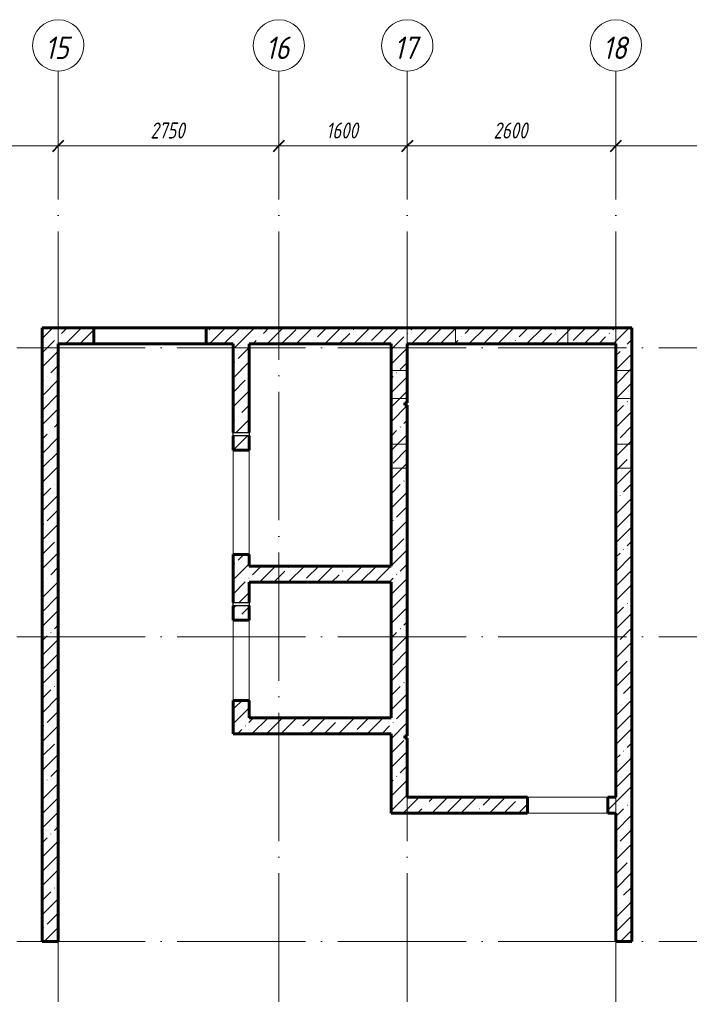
# Model space of a CAD drawing. Header units: millimetres. Extents: x 6092 to 73550, y -4371 to 20491.
# Tile 14 of 24: x 46770 to 55115, y 8218 to 20491. Entities that reach past the tile are written whole.
import ezdxf

# ---------------------------------------------------------------- set-up
doc = ezdxf.new("R2010")
doc.units = ezdxf.units.MM
doc.linetypes.add('ADSK_Линия сетки', pattern=[2000, 1600, -200, 0, -200])
doc.linetypes.add('ADSK_Невидимые', pattern=[400, 240, -160])
for name, color, linetype, lineweight in [('A-____-____-DIMS', 211, 'Continuous', 9), ('A-____-____-DIMS-80', 211, 'Continuous', 9), ('A-DETL-GENF-OTLN', 92, 'Continuous', 30), ('A-DOOR-____-OTLN', 31, 'Continuous', 18), ('A-DOOR-OPNG-OTLN', 31, 'Continuous', 18), ('A-GENM-____-OTLN', 13, 'Continuous', 18), ('A-WALL-____-HDLN', 110, 'ADSK_Невидимые', 18), ('A-WALL-____-MCUT', 113, 'Continuous', 40), ('A-WALL-____-OTLN', 113, 'Continuous', 18), ('A-WALL-____-PATT', 111, 'Continuous', 40), ('S-GRID-____-IDEN', 1, 'Continuous', 20), ('S-GRID-____-OTLN', 1, 'Continuous', 9)]:
    doc.layers.add(name, color=color, linetype=linetype, lineweight=lineweight)
doc.styles.add('GOST Common_I', font='GOST_Common Italic.ttf', dxfattribs={"width": 0.9, "height": 280})
doc.styles.add('GOST Common_I_1', font='GOST_Common Italic.ttf', dxfattribs={"width": 0.8, "height": 200})
doc.dimstyles.new('ADSK_Округление_5мм__Узкий__1', dxfattribs={"dimscale": 304.8, "dimtxt": 0.659918, "dimasz": 0.472441, "dimexe": 0.393701, "dimexo": 0.000861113, "dimgap": 0.104987, "dimtad": 1, "dimdec": 0, "dimlfac": 304.8, "dimrnd": 5, "dimdsep": 46, "dimtxsty": 'GOST Common_I_1', "dimblk1": 'OBLIQUE', "dimblk2": 'OBLIQUE', "dimsah": 1, "dimcen": 0.09, "dimdle": 0.393701, "dimazin": 0, "dimtfac": 1, "dimtdec": 4, "dimtix": 1, "dimtmove": 0, "dimatfit": 3, "dimfxl": 1, "dimtvp": 1, "dimtfill": 1, "dimtolj": 1, "dimtzin": 0, "dimlwd": 20, "dimlwe": 20, "dimarcsym": 2})
pattern_1 = [(45, (16130.72, 8588.57), (-179.6051, 179.6051), []), (45, (16310.33, 8588.57), (-179.6051, 179.6051), [317.5, -63.5, 2.682, -60.818])]

# ---------------------------------------------------------------- blocks, each defined once
blk = doc.blocks.new('ADSK_Дверь_ПроемПрямоугольный - ADSK_Дверь_ПроемПрямоугольный-1464738-КЖ1_ПЭ_ВЭ3_Опалубка_Пилоны')
at = {"layer": 'A-DOOR-OPNG-OTLN'}
for p, q in [((32200, 13825), (32200, 15125)), ((32400, 13825), (32400, 15125))]:
    blk.add_line(p, q, dxfattribs=at)
blk = doc.blocks.new('ADSK_Дверь_ПроемПрямоугольный - ADSK_Дверь_ПроемПрямоугольный-1464736-КЖ1_ПЭ_ВЭ3_Опалубка_Пилоны')
at = {"layer": 'A-DOOR-OPNG-OTLN'}
for p, q in [((32200, 12005), (32200, 13005)), ((32400, 12005), (32400, 13005))]:
    blk.add_line(p, q, dxfattribs=at)
blk = doc.blocks.new('ADSK_Дверь_ПроемПрямоугольный - ADSK_Дверь_ПроемПрямоугольный-1379078-КЖ1_ПЭ_ВЭ3_Опалубка_Пилоны')
at = {"layer": 'A-DOOR-OPNG-OTLN'}
for p, q in [((27730, 10800), (28730, 10800)), ((27730, 10600), (28730, 10600))]:
    blk.add_line(p, q, dxfattribs=at)
blk = doc.blocks.new('ADSK_ОбобщеннаяМодель_ОтверстиеКруглое_вСтене - Этаж 1_0_000-1496597-КЖ1_ПЭ_ВЭ3_Опалубка_Пилоны')
at = {"layer": 'A-DETL-GENF-OTLN'}
for p, q in [((32200, 15345), (32400, 15345)), ((32200, 15305), (32200, 15345)), ((32400, 15345), (32400, 15305)), ((32400, 15305), (32200, 15305))]:
    blk.add_line(p, q, dxfattribs=at)
blk = doc.blocks.new('Ось сетки - Круг_Ø8 мм-6408-КЖ1_ПЭ_ВЭ3_Опалубка_Пилоны')
at = {"layer": 'S-GRID-____-IDEN'}
for start, end in [(90, 270), (270, 90)]:
    blk.add_arc((6412, 0), 320, start, end, dxfattribs=at)
blk = doc.blocks.new('DIMBLOCK257-КЖ1_ПЭ_ВЭ3_Опалубка_Пилоны')
at = {"layer": 'A-____-____-DIMS-80', "lineweight": 40}
for p, q in [((45500, 18917), (45428, 18845)), ((45500, 18917), (45572, 18989)), ((47250, 18917), (47178, 18845)), ((47250, 18917), (47322, 18989))]:
    blk.add_line(p, q, dxfattribs=at)
at = {"layer": 'A-____-____-DIMS-80', "lineweight": 20}
for p, q in [((45500, 18917), (45500, 18939)), ((45500, 18917), (47250, 18917)), ((45500, 18917), (45500, 18797)), ((47250, 18917), (47250, 18939)), ((47250, 18917), (47250, 18797))]:
    blk.add_line(p, q, dxfattribs=at)
at = {"layer": 'A-____-____-DIMS-80', "color": 0, "lineweight": 20, "insert": (46165, 19210), "char_height": 200, "width": 503.2, "attachment_point": 1, "line_spacing_factor": 1.022761, "style": 'GOST Common_I_1', "bg_fill": 3, "box_fill_scale": 1.25, "bg_fill_color": 256, "bg_fill_true_color": 13158600, "bg_fill_transparency": 0}
blk.add_mtext('1750', dxfattribs=at)
blk = doc.blocks.new('_Oblique')
at = {"color": 0, "linetype": 'ByBlock', "lineweight": -2}
blk.add_line((-0.5, -0.5), (0.5, 0.5), dxfattribs=at)
blk = doc.blocks.new('DIMBLOCK258-КЖ1_ПЭ_ВЭ3_Опалубка_Пилоны')
at = {"layer": 'A-____-____-DIMS-80', "lineweight": 40}
for p, q in [((47250, 18917), (47178, 18845)), ((47250, 18917), (47322, 18989)), ((50000, 18917), (49928, 18845)), ((50000, 18917), (50072, 18989))]:
    blk.add_line(p, q, dxfattribs=at)
at = {"layer": 'A-____-____-DIMS-80', "lineweight": 20}
for p, q in [((47250, 18917), (47250, 18939)), ((47250, 18917), (50000, 18917)), ((47250, 18917), (47250, 18797)), ((50000, 18917), (50000, 18939)), ((50000, 18917), (50000, 18797))]:
    blk.add_line(p, q, dxfattribs=at)
at = {"layer": 'A-____-____-DIMS-80', "color": 0, "lineweight": 20, "insert": (48400, 19210), "char_height": 200, "width": 540.02, "attachment_point": 1, "line_spacing_factor": 1.022761, "style": 'GOST Common_I_1', "bg_fill": 3, "box_fill_scale": 1.25, "bg_fill_color": 256, "bg_fill_true_color": 13158600, "bg_fill_transparency": 0}
blk.add_mtext('2750', dxfattribs=at)
blk = doc.blocks.new('DIMBLOCK259-КЖ1_ПЭ_ВЭ3_Опалубка_Пилоны')
at = {"layer": 'A-____-____-DIMS-80', "lineweight": 40}
for p, q in [((50000, 18917), (49928, 18845)), ((50000, 18917), (50072, 18989)), ((51600, 18917), (51528, 18845)), ((51600, 18917), (51672, 18989))]:
    blk.add_line(p, q, dxfattribs=at)
at = {"layer": 'A-____-____-DIMS-80', "lineweight": 20}
for p, q in [((50000, 18917), (50000, 18939)), ((50000, 18917), (51600, 18917)), ((50000, 18917), (50000, 18797)), ((51600, 18917), (51600, 18939)), ((51600, 18917), (51600, 18797))]:
    blk.add_line(p, q, dxfattribs=at)
at = {"layer": 'A-____-____-DIMS-80', "color": 0, "lineweight": 20, "insert": (50590, 19210), "char_height": 200, "width": 503.2, "attachment_point": 1, "line_spacing_factor": 1.022761, "style": 'GOST Common_I_1', "bg_fill": 3, "box_fill_scale": 1.25, "bg_fill_color": 256, "bg_fill_true_color": 13158600, "bg_fill_transparency": 0}
blk.add_mtext('1600', dxfattribs=at)
blk = doc.blocks.new('DIMBLOCK260-КЖ1_ПЭ_ВЭ3_Опалубка_Пилоны')
at = {"layer": 'A-____-____-DIMS-80', "lineweight": 40}
for p, q in [((51600, 18917), (51528, 18845)), ((51600, 18917), (51672, 18989)), ((54200, 18917), (54128, 18845)), ((54200, 18917), (54272, 18989))]:
    blk.add_line(p, q, dxfattribs=at)
at = {"layer": 'A-____-____-DIMS-80', "lineweight": 20}
for p, q in [((51600, 18917), (51600, 18939)), ((51600, 18917), (54200, 18917)), ((51600, 18917), (51600, 18797)), ((54200, 18917), (54200, 18939)), ((54200, 18917), (54200, 18797))]:
    blk.add_line(p, q, dxfattribs=at)
at = {"layer": 'A-____-____-DIMS-80', "color": 0, "lineweight": 20, "insert": (52675, 19210), "char_height": 200, "width": 540.02, "attachment_point": 1, "line_spacing_factor": 1.022761, "style": 'GOST Common_I_1', "bg_fill": 3, "box_fill_scale": 1.25, "bg_fill_color": 256, "bg_fill_true_color": 13158600, "bg_fill_transparency": 0}
blk.add_mtext('2600', dxfattribs=at)
blk = doc.blocks.new('DIMBLOCK261-КЖ1_ПЭ_ВЭ3_Опалубка_Пилоны')
at = {"layer": 'A-____-____-DIMS-80', "lineweight": 40}
for p, q in [((54200, 18917), (54128, 18845)), ((54200, 18917), (54272, 18989)), ((56700, 18917), (56628, 18845)), ((56700, 18917), (56772, 18989))]:
    blk.add_line(p, q, dxfattribs=at)
at = {"layer": 'A-____-____-DIMS-80', "lineweight": 20}
for p, q in [((54200, 18917), (54200, 18939)), ((54200, 18917), (56700, 18917)), ((54200, 18917), (54200, 18797)), ((56700, 18917), (56700, 18939)), ((56700, 18917), (56700, 18797))]:
    blk.add_line(p, q, dxfattribs=at)
at = {"layer": 'A-____-____-DIMS-80', "color": 0, "lineweight": 20, "insert": (55225, 19210), "char_height": 200, "width": 540.02, "attachment_point": 1, "line_spacing_factor": 1.022761, "style": 'GOST Common_I_1', "bg_fill": 3, "box_fill_scale": 1.25, "bg_fill_color": 256, "bg_fill_true_color": 13158600, "bg_fill_transparency": 0}
blk.add_mtext('2500', dxfattribs=at)

msp = doc.modelspace()

# ---------------------------------------------------------------- hatches: boundary and pattern name
at = {"layer": 'A-WALL-____-PATT', "lineweight": 9}
h = msp.add_hatch(dxfattribs=at)
h.set_pattern_fill('FP_1', color=256, style=0, pattern_type=2)
h.set_pattern_definition(pattern_1)
h.paths.add_polyline_path([(47050, 16450.001), (47695, 16450.001), (47695, 16650.001), (47050, 16650.001)])
h.paths.add_polyline_path([(49095, 16450.001), (54200, 16450.001), (54200, 16650.001), (49095, 16650.001)])
h = msp.add_hatch(dxfattribs=at)
h.set_pattern_fill('FP_1', color=256, style=0, pattern_type=2)
h.set_pattern_definition(pattern_1)
h.paths.add_polyline_path([(54400, 9000), (54400, 16650.001), (54200, 16650.001), (54200, 9000)])
h = msp.add_hatch(dxfattribs=at)
h.set_pattern_fill('FP_1', color=256, style=0, pattern_type=2)
h.set_pattern_definition(pattern_1)
h.paths.add_polyline_path([(47250, 9000), (47250, 16450.001), (47050, 16450.001), (47050, 9000)])
h = msp.add_hatch(dxfattribs=at)
h.set_pattern_fill('FP_1', color=256, style=0, pattern_type=2)
h.set_pattern_definition(pattern_1)
h.paths.add_polyline_path([(49429.9995, 11790.001), (49629.9995, 11790.001), (49629.9995, 12005.0392), (49429.9995, 12005.0392)])
h.paths.add_polyline_path([(49629.9995, 13005.0392), (49629.9995, 13185.0392), (49429.9995, 13185.0392), (49429.9995, 13005.0392)])
h.paths.add_polyline_path([(49629.9995, 13225.0392), (49629.9995, 13825.0392), (49429.9995, 13825.0392), (49429.9995, 13225.0392), (49522.6385, 13225.0392)])
h.paths.add_polyline_path([(49629.9995, 15125.0392), (49629.9995, 15305.0392), (49429.9995, 15305.0392), (49429.9995, 15125.0392)])
h.paths.add_polyline_path([(49429.9995, 15345.0392), (49629.9995, 15345.0392), (49629.9995, 16450.001), (49429.9995, 16450.001), (49429.9995, 15983.0869)])
h = msp.add_hatch(dxfattribs=at)
h.set_pattern_fill('FP_1', color=256, style=0, pattern_type=2)
h.set_pattern_definition(pattern_1)
h.paths.add_polyline_path([(51400, 10600.0013), (51600, 10600.0013), (51600, 11535.0017), (51570, 11535.0017), (51570, 11565.0017), (51600, 11565.0017), (51600, 15685.0013), (51570, 15685.0013), (51570, 15715.0013), (51600, 15715.0013), (51600, 16450.001), (51400, 16450.001), (51400, 11590.001)])
h = msp.add_hatch(dxfattribs=at)
h.set_pattern_fill('FP_1', color=256, style=0, pattern_type=2)
h.set_pattern_definition(pattern_1)
h.paths.add_polyline_path([(49629.9995, 13480.001), (51400, 13480.001), (51400, 13680.001), (49629.9995, 13680.001)])
h = msp.add_hatch(dxfattribs=at)
h.set_pattern_fill('FP_1', color=256, style=0, pattern_type=2)
h.set_pattern_definition(pattern_1)
h.paths.add_polyline_path([(49429.9995, 11590.001), (51400, 11590.001), (51400, 11790.001), (49429.9995, 11790.001)])
h = msp.add_hatch(dxfattribs=at)
h.set_pattern_fill('FP_1', color=256, style=0, pattern_type=2)
h.set_pattern_definition(pattern_1)
h.paths.add_polyline_path([(51600, 10600.0013), (53100, 10600.0013), (53100, 10800.0013), (51600, 10800.0013)])
h.paths.add_polyline_path([(54100, 10600.0013), (54200, 10600.0013), (54200, 10800.0013), (54100, 10800.0013)])

# ---------------------------------------------------------------- linework, layer by layer
at = {"layer": 'A-WALL-____-HDLN'}
for p, q in [((52200, 16450.001), (52200, 16650.001)), ((53600, 16650.001), (53600, 16450.001)), ((51400, 16120.001), (51600, 16120.001)), ((54200, 16120.001), (54400, 16120.001)), ((51600, 15770.001), (51400, 15770.001)), ((54400, 15770.001), (54200, 15770.001)), ((51400, 15200.001), (51600, 15200.001)), ((54200, 15200.001), (54400, 15200.001)), ((51600, 14900.001), (51400, 14900.001)), ((54400, 14900.001), (54200, 14900.001))]:
    msp.add_line(p, q, dxfattribs=at)
at = {"layer": 'A-WALL-____-MCUT', "lineweight": 60}
for p, q in [((47695, 16650.001), (47050, 16650.001)), ((47050, 16650.001), (47050, 9000)), ((47695, 16450.001), (47695, 16650.001)), ((54400, 16650.001), (49095, 16650.001)), ((49095, 16650.001), (49095, 16450.001)), ((54400, 9000), (54400, 16650.001)), ((47250, 16450.001), (47695, 16450.001)), ((47250, 9000), (47250, 16450.001)), ((49095, 16450.001), (49429.9995, 16450.001)), ((49429.9995, 16450.001), (49429.9995, 15345.0392)), ((49629.9995, 16450.001), (51400, 16450.001)), ((49629.9995, 15345.0392), (49629.9995, 16450.001)), ((51400, 16450.001), (51400, 13680.001)), ((51600, 15715.0013), (51600, 16450.001)), ((51600, 16450.001), (54200, 16450.001)), ((54200, 16450.001), (54200, 10800.0013)), ((51570, 15685.0013), (51570, 15715.0013)), ((51570, 15715.0013), (51600, 15715.0013)), ((51600, 15685.0013), (51570, 15685.0013)), ((51600, 11565.0017), (51600, 15685.0013)), ((49429.9995, 15305.0392), (49429.9995, 15125.0392)), ((49629.9995, 15125.0392), (49629.9995, 15305.0392)), ((49429.9995, 15125.0392), (49629.9995, 15125.0392)), ((49629.9995, 13825.0392), (49429.9995, 13825.0392)), ((49429.9995, 13825.0392), (49429.9995, 13225.0392)), ((49629.9995, 13680.001), (49629.9995, 13824.9896)), ((51400, 13680.001), (49629.9995, 13680.001)), ((49629.9995, 13480.001), (51400, 13480.001)), ((49629.9995, 13225.0392), (49629.9995, 13480.001)), ((51400, 13480.001), (51400, 11790.001)), ((49429.9995, 13185.0392), (49429.9995, 13005.0392)), ((49629.9995, 13005.0392), (49629.9995, 13185.0392)), ((49429.9995, 13005.0392), (49629.9995, 13005.0392)), ((49629.9995, 12005.0392), (49429.9995, 12005.0392)), ((49429.9995, 12005.0392), (49429.9995, 11590.001)), ((49629.9995, 11790.001), (49629.9995, 12004.9896)), ((51400, 11790.001), (49629.9995, 11790.001)), ((49429.9995, 11590.001), (51400, 11590.001)), ((51400, 11590.001), (51400, 10600.0013)), ((51570, 11535.0017), (51570, 11565.0017)), ((51570, 11565.0017), (51600, 11565.0017)), ((51600, 11535.0017), (51570, 11535.0017)), ((51600, 10800.0013), (51600, 11535.0017)), ((53099.9504, 10800.0013), (51600, 10800.0013)), ((53100, 10600.0013), (53100, 10800.0013)), ((54100, 10800.0013), (54100, 10600.0013)), ((54200, 10800.0013), (54100.0496, 10800.0013)), ((51400, 10600.0013), (53100, 10600.0013)), ((54100, 10600.0013), (54200, 10600.0013)), ((54200, 10600.0013), (54200, 9000)), ((47050, 9000), (47250, 9000)), ((54200, 9000), (54400, 9000))]:
    msp.add_line(p, q, dxfattribs=at)
at = {"layer": 'A-WALL-____-OTLN', "lineweight": 60}
for p, q in [((47695, 16650.001), (49094.9504, 16650.001)), ((49095, 16450.001), (47695, 16450.001))]:
    msp.add_line(p, q, dxfattribs=at)
at = {"layer": 'S-GRID-____-OTLN', "linetype": 'ADSK_Линия сетки'}
for p, q in [((47250, 19851.1002), (47250, -3717.186)), ((50000, 19851.1002), (50000, -3717.186)), ((51600, 19851.1002), (51600, -3717.186)), ((54200, 19851.1002), (54200, -3717.186)), ((6731.5249, 16400.001), (72652.3528, 16400.001)), ((6731.5249, 12800.001), (72652.3528, 12800.001)), ((6731.5249, 9000), (72652.3528, 9000))]:
    msp.add_line(p, q, dxfattribs=at)

# ---------------------------------------------------------------- block references
at = {"layer": 'A-DOOR-____-OTLN'}
for name, p in [('ADSK_Дверь_ПроемПрямоугольный - ADSK_Дверь_ПроемПрямоугольный-1464738-КЖ1_ПЭ_ВЭ3_Опалубка_Пилоны', (17229.9999, 0)), ('ADSK_Дверь_ПроемПрямоугольный - ADSK_Дверь_ПроемПрямоугольный-1464736-КЖ1_ПЭ_ВЭ3_Опалубка_Пилоны', (17229.9999, 0)), ('ADSK_Дверь_ПроемПрямоугольный - ADSK_Дверь_ПроемПрямоугольный-1379078-КЖ1_ПЭ_ВЭ3_Опалубка_Пилоны', (25370, 0))]:
    msp.add_blockref(name, p, dxfattribs=at)
at = {"layer": 'A-GENM-____-OTLN'}
for p in [(17229.9999, 0), (17229.9999, -2120)]:
    msp.add_blockref('ADSK_ОбобщеннаяМодель_ОтверстиеКруглое_вСтене - Этаж 1_0_000-1496597-КЖ1_ПЭ_ВЭ3_Опалубка_Пилоны', p, dxfattribs=at)
at = {"layer": 'S-GRID-____-IDEN', "rotation": 269.9999999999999}
for p in [(47250, 26582.6251), (50000, 26582.6251), (51600, 26582.6251), (54200, 26582.6251)]:
    msp.add_blockref('Ось сетки - Круг_Ø8 мм-6408-КЖ1_ПЭ_ВЭ3_Опалубка_Пилоны', p, dxfattribs=at)

# ---------------------------------------------------------------- texts
at = {"layer": 'S-GRID-____-IDEN', "lineweight": 9, "char_height": 280, "width": 386.73405, "attachment_point": 1, "style": 'GOST Common_I'}
for s, insert in [('15', (47086.1445, 20280.9235)), ('16', (49836.1445, 20280.9235)), ('17', (51436.1445, 20280.9235)), ('18', (54036.1445, 20280.9235))]:
    msp.add_mtext(s, dxfattribs=dict(at, insert=insert))

# ---------------------------------------------------------------- next in the draw order: dimensions: what is measured, and where the dimension line sits
at = {"layer": 'A-____-____-DIMS', "lineweight": 20}
dim = msp.add_linear_dim(base=(47250, 18916.9373), p1=(45500, 19018.7607), p2=(47250, 19018.7607), dimstyle='ADSK_Округление_5мм__Узкий__1', override={"dimpost": '<>', "dimfxl": 1750}, dxfattribs=at)
dim.commit()
dim.dimension.update_dxf_attribs({"geometry": 'DIMBLOCK257-КЖ1_ПЭ_ВЭ3_Опалубка_Пилоны', "text_midpoint": (46375, 19048.9373)})

# ---------------------------------------------------------------- next in the draw order: dimensions: what is measured, and where the dimension line sits
dim = msp.add_linear_dim(base=(50000, 18916.9373), p1=(47250, 19018.7607), p2=(50000, 19018.7607), dimstyle='ADSK_Округление_5мм__Узкий__1', override={"dimpost": '<>', "dimfxl": 2750}, dxfattribs=at)
dim.commit()
dim.dimension.update_dxf_attribs({"geometry": 'DIMBLOCK258-КЖ1_ПЭ_ВЭ3_Опалубка_Пилоны', "text_midpoint": (48625, 19048.9373)})

# ---------------------------------------------------------------- next in the draw order: dimensions: what is measured, and where the dimension line sits
dim = msp.add_linear_dim(base=(51600, 18916.9373), p1=(50000, 19018.7607), p2=(51600, 19018.7607), dimstyle='ADSK_Округление_5мм__Узкий__1', override={"dimpost": '<>', "dimfxl": 1600}, dxfattribs=at)
dim.commit()
dim.dimension.update_dxf_attribs({"geometry": 'DIMBLOCK259-КЖ1_ПЭ_ВЭ3_Опалубка_Пилоны', "text_midpoint": (50800, 19050.2252)})

# ---------------------------------------------------------------- next in the draw order: dimensions: what is measured, and where the dimension line sits
dim = msp.add_linear_dim(base=(54200, 18916.9373), p1=(51600, 19018.7607), p2=(54200, 19018.7607), dimstyle='ADSK_Округление_5мм__Узкий__1', override={"dimpost": '<>', "dimfxl": 2600}, dxfattribs=at)
dim.commit()
dim.dimension.update_dxf_attribs({"geometry": 'DIMBLOCK260-КЖ1_ПЭ_ВЭ3_Опалубка_Пилоны', "text_midpoint": (52900, 19050.2252)})

# ---------------------------------------------------------------- next in the draw order: dimensions: what is measured, and where the dimension line sits
dim = msp.add_linear_dim(base=(56700, 18916.9373), p1=(54200, 19018.7607), p2=(56700, 19018.7607), dimstyle='ADSK_Округление_5мм__Узкий__1', override={"dimpost": '<>', "dimfxl": 2500}, dxfattribs=at)
dim.commit()
dim.dimension.update_dxf_attribs({"geometry": 'DIMBLOCK261-КЖ1_ПЭ_ВЭ3_Опалубка_Пилоны', "text_midpoint": (55450, 19050.2252)})

doc.saveas('drawing.dxf')
